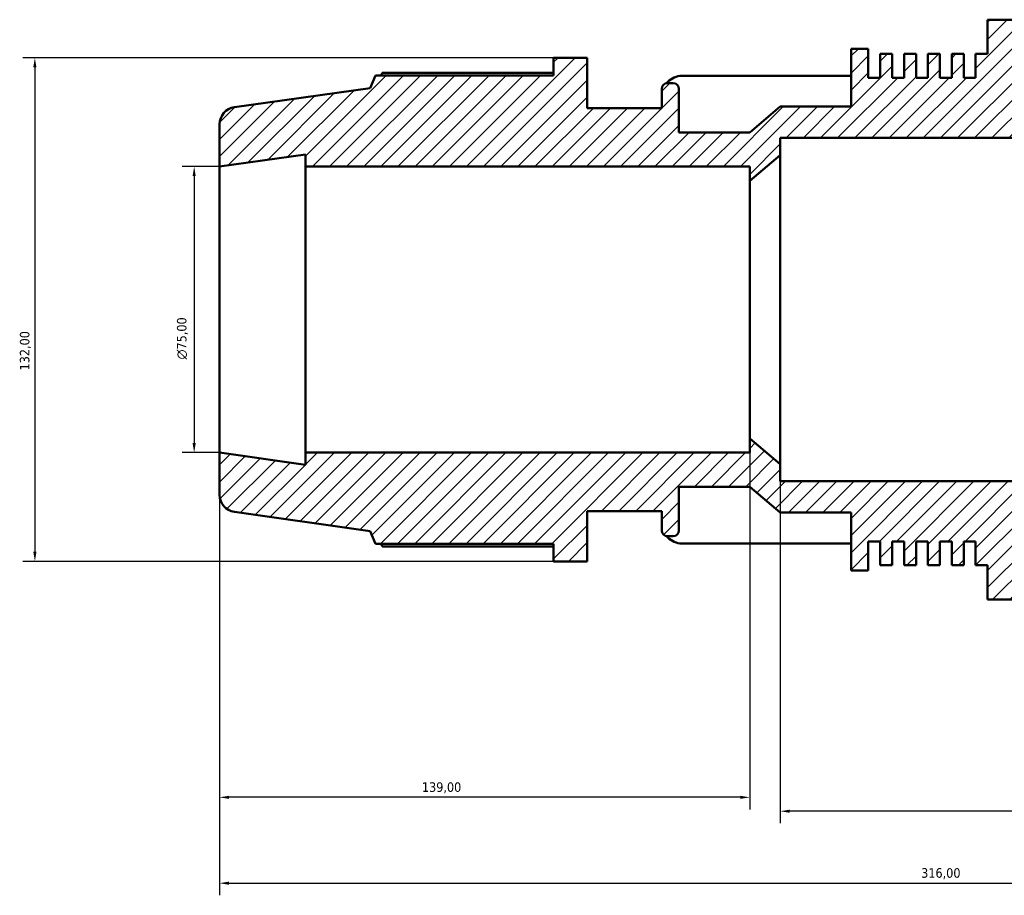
# Model space of a CAD drawing. Header units: millimetres. Extents: x -306 to 1143, y -57 to 851.
# Tile 2 of 9: x -306 to -48, y 536 to 766. Entities that reach past the tile are written whole.
import ezdxf

# ---------------------------------------------------------------- set-up
doc = ezdxf.new("R2010")
doc.units = ezdxf.units.MM
for name, color, linetype, lineweight in [('Dimension (ISO)', 7, 'Continuous', 25), ('Hatch (ISO)', 7, 'Continuous', 18), ('Visible (ISO)', 7, 'Continuous', 50)]:
    doc.layers.add(name, color=color, linetype=linetype, lineweight=lineweight)
doc.styles.add('Note Text (ISO)', font='tahoma.ttf')
doc.dimstyles.new('Default (ISO)', dxfattribs={"dimtxt": 2.5, "dimasz": 2.5, "dimexe": 3.175, "dimexo": 0, "dimgap": 0.762, "dimtad": 1, "dimrnd": 1e-08, "dimzin": 0, "dimtxsty": 'Note Text (ISO)', "dimcen": 0.09, "dimdle": 10, "dimclrd": 256, "dimclre": 256, "dimclrt": 232, "dimazin": 0, "dimtfac": 1.40208, "dimtmove": 0, "dimatfit": 3, "dimfxl": 1, "dimtolj": 1, "dimtzin": 0, "dimlwd": -1, "dimlwe": -1, "dimarcsym": 0})

# ---------------------------------------------------------------- blocks, each defined once
blk = doc.blocks.new('*D9')
at = {"layer": 'Defpoints', "color": 0, "transparency": 16777216}
for p in [(-106.53, 649.2), (62.47, 644.7), (-106.53, 558.2)]:
    blk.add_point(p, dxfattribs=at)
at = {"layer": 'Dimension (ISO)', "transparency": 16777216}
for p, q in [((-106.53, 649.2), (-106.53, 555.02)), ((62.47, 644.7), (62.47, 555.02)), ((59.97, 558.2), (-104.03, 558.2))]:
    blk.add_line(p, q, dxfattribs=at)
for points in [[(-104.03, 558.61), (-104.03, 557.78), (-106.53, 558.2)], [(59.97, 558.61), (59.97, 557.78), (62.47, 558.2)]]:
    blk.add_solid(points, dxfattribs=at)
at = {"layer": 'Dimension (ISO)', "color": 232, "true_color": 0xca0064, "transparency": 16777216, "insert": (-39.48, 562.13), "char_height": 2.5, "attachment_point": 1, "style": 'Note Text (ISO)'}
blk.add_mtext('\\A1;169,00', dxfattribs=at)
blk = doc.blocks.new('*D10')
at = {"layer": 'Defpoints', "color": 0, "transparency": 16777216}
for p in [(-114.53, 655.95), (-253.53, 652.2), (-253.53, 561.84)]:
    blk.add_point(p, dxfattribs=at)
at = {"layer": 'Dimension (ISO)', "transparency": 16777216}
for p, q in [((-114.53, 655.95), (-114.53, 558.66)), ((-253.53, 652.2), (-253.53, 558.66)), ((-117.03, 561.84), (-251.03, 561.84))]:
    blk.add_line(p, q, dxfattribs=at)
for points in [[(-251.03, 562.25), (-251.03, 561.42), (-253.53, 561.84)], [(-117.03, 562.25), (-117.03, 561.42), (-114.53, 561.84)]]:
    blk.add_solid(points, dxfattribs=at)
at = {"layer": 'Dimension (ISO)', "color": 232, "true_color": 0xca0064, "transparency": 16777216, "insert": (-200.48, 565.77), "char_height": 2.5, "attachment_point": 1, "style": 'Note Text (ISO)'}
blk.add_mtext('\\A1;139,00', dxfattribs=at)
blk = doc.blocks.new('*D11')
at = {"layer": 'Defpoints', "color": 0, "transparency": 16777216}
for p in [(-253.53, 727.2), (-260.18, 652.2), (-253.53, 652.2)]:
    blk.add_point(p, dxfattribs=at)
at = {"layer": 'Dimension (ISO)', "transparency": 16777216}
for p, q in [((-253.53, 727.2), (-263.36, 727.2)), ((-260.18, 724.7), (-260.18, 654.7)), ((-253.53, 652.2), (-263.36, 652.2))]:
    blk.add_line(p, q, dxfattribs=at)
for points in [[(-260.6, 724.7), (-259.77, 724.7), (-260.18, 727.2)], [(-260.6, 654.7), (-259.77, 654.7), (-260.18, 652.2)]]:
    blk.add_solid(points, dxfattribs=at)
at = {"layer": 'Dimension (ISO)', "color": 232, "true_color": 0xca0064, "transparency": 16777216, "insert": (-264.71, 676.64), "char_height": 2.5, "attachment_point": 1, "rotation": 90, "style": 'Note Text (ISO)'}
blk.add_mtext('\\A1;\\fAIGDT|b0|i0;\\H2.5000;\\ln\\fTahoma|b0|i0;\\H2.5000;75,00', dxfattribs=at)
blk = doc.blocks.new('*D12')
at = {"layer": 'Defpoints', "color": 0, "transparency": 16777216}
for p in [(-165.95, 755.7), (-301.95, 623.7), (-165.95, 623.7)]:
    blk.add_point(p, dxfattribs=at)
at = {"layer": 'Dimension (ISO)', "transparency": 16777216}
for p, q in [((-165.95, 755.7), (-305.12, 755.7)), ((-301.95, 753.2), (-301.95, 626.2)), ((-165.95, 623.7), (-305.12, 623.7))]:
    blk.add_line(p, q, dxfattribs=at)
for points in [[(-302.36, 753.2), (-301.53, 753.2), (-301.95, 755.7)], [(-302.36, 626.2), (-301.53, 626.2), (-301.95, 623.7)]]:
    blk.add_solid(points, dxfattribs=at)
at = {"layer": 'Dimension (ISO)', "color": 232, "true_color": 0xca0064, "transparency": 16777216, "insert": (-305.88, 673.74), "char_height": 2.5, "attachment_point": 1, "rotation": 90, "style": 'Note Text (ISO)'}
blk.add_mtext('\\A1;132,00', dxfattribs=at)
blk = doc.blocks.new('*D13')
at = {"layer": 'Defpoints', "color": 0, "transparency": 16777216}
for p in [(-253.53, 652.2), (62.47, 644.7), (62.47, 539.33)]:
    blk.add_point(p, dxfattribs=at)
at = {"layer": 'Dimension (ISO)', "transparency": 16777216}
for p, q in [((-253.53, 652.2), (-253.53, 536.15)), ((62.47, 644.7), (62.47, 536.15)), ((-251.03, 539.33), (59.97, 539.33))]:
    blk.add_line(p, q, dxfattribs=at)
for points in [[(-251.03, 539.74), (-251.03, 538.91), (-253.53, 539.33)], [(59.97, 539.74), (59.97, 538.91), (62.47, 539.33)]]:
    blk.add_solid(points, dxfattribs=at)
at = {"layer": 'Dimension (ISO)', "color": 232, "true_color": 0xca0064, "transparency": 16777216, "insert": (-69.59, 543.26), "char_height": 2.5, "attachment_point": 1, "style": 'Note Text (ISO)'}
blk.add_mtext('\\A1;316,00', dxfattribs=at)

msp = doc.modelspace()

# ---------------------------------------------------------------- hatches: boundary and pattern name
at = {"layer": 'Hatch (ISO)'}
h = msp.add_hatch(dxfattribs=at)
h.set_pattern_fill('ANSI31', color=256, scale=25.4, style=0)
h.set_pattern_definition([(45, (0, 0), (-2.245064, 2.245064), [])])
edge = h.paths.add_edge_path()
edge.add_line((34.339, 734.696), (36.139, 736.496))
edge.add_line((36.139, 736.496), (36.139, 737.463))
edge.add_line((36.139, 737.463), (62.473, 734.696))
edge.add_line((62.473, 734.696), (62.473, 748.644))
edge.add_ellipse((57.973, 748.644), major_axis=(4.5, 0), ratio=1, start_angle=0, end_angle=84)
edge.add_line((58.443, 753.119), (17.33, 757.44))
edge.add_line((17.33, 757.44), (16.023, 760.376))
edge.add_line((16.023, 760.376), (-43.39, 760.376))
edge.add_line((-43.39, 760.376), (-43.39, 765.696))
edge.add_line((-43.39, 765.696), (-52.19, 765.696))
edge.add_line((-52.19, 765.696), (-52.19, 756.728))
edge.add_line((-52.19, 756.728), (-55.315, 756.728))
edge.add_line((-55.315, 756.728), (-55.315, 750.496))
edge.add_line((-55.315, 750.496), (-58.44, 750.496))
edge.add_line((-58.44, 750.496), (-58.44, 756.728))
edge.add_line((-58.44, 756.728), (-61.566, 756.728))
edge.add_line((-61.566, 756.728), (-61.566, 750.496))
edge.add_line((-61.566, 750.496), (-64.691, 750.496))
edge.add_line((-64.691, 750.496), (-64.691, 756.728))
edge.add_line((-64.691, 756.728), (-67.816, 756.728))
edge.add_line((-67.816, 756.728), (-67.816, 750.496))
edge.add_line((-67.816, 750.496), (-70.941, 750.496))
edge.add_line((-70.941, 750.496), (-70.941, 756.728))
edge.add_line((-70.941, 756.728), (-74.066, 756.728))
edge.add_line((-74.066, 756.728), (-74.066, 750.496))
edge.add_line((-74.066, 750.496), (-77.191, 750.496))
edge.add_line((-77.191, 750.496), (-77.191, 756.728))
edge.add_line((-77.191, 756.728), (-80.316, 756.728))
edge.add_line((-80.316, 756.728), (-80.316, 750.496))
edge.add_line((-80.316, 750.496), (-83.442, 750.496))
edge.add_line((-83.442, 750.496), (-83.442, 758.096))
edge.add_line((-83.442, 758.096), (-87.956, 758.096))
edge.add_line((-87.956, 758.096), (-87.956, 742.896))
edge.add_line((-87.956, 742.896), (-106.527, 742.896))
edge.add_line((-106.527, 742.896), (-114.527, 736.146))
edge.add_line((-114.527, 736.146), (-133.099, 736.146))
edge.add_line((-133.099, 736.146), (-133.099, 747.596))
edge.add_ellipse((-134.599, 747.596), major_axis=(1.5, 0), ratio=1, start_angle=0, end_angle=90)
edge.add_line((-134.599, 749.096), (-136.113, 749.096))
edge.add_ellipse((-136.113, 747.596), major_axis=(0, 1.5), ratio=1, start_angle=0, end_angle=90)
edge.add_line((-137.613, 747.596), (-137.613, 742.496))
edge.add_line((-137.613, 742.496), (-157.147, 742.496))
edge.add_line((-157.147, 742.496), (-157.147, 755.696))
edge.add_line((-157.147, 755.696), (-165.947, 755.696))
edge.add_line((-165.947, 755.696), (-165.947, 751.076))
edge.add_line((-165.947, 751.076), (-212.682, 751.076))
edge.add_line((-212.682, 751.076), (-214.027, 747.747))
edge.add_line((-214.027, 747.747), (-249.654, 742.74))
edge.add_ellipse((-249.027, 738.284), major_axis=(-0.626, 4.456), ratio=1, start_angle=0, end_angle=82)
edge.add_line((-253.527, 738.284), (-253.527, 727.196))
edge.add_line((-253.527, 727.196), (-230.956, 730.368))
edge.add_line((-230.956, 730.368), (-230.956, 727.196))
edge.add_line((-230.956, 727.196), (-114.527, 727.196))
edge.add_line((-114.527, 727.196), (-114.527, 723.446))
edge.add_line((-114.527, 723.446), (-106.527, 730.196))
edge.add_line((-106.527, 730.196), (-106.527, 734.696))
edge.add_line((-106.527, 734.696), (34.339, 734.696))
edge = h.paths.add_edge_path()
edge.add_line((36.139, 642.896), (34.339, 644.696))
edge.add_line((34.339, 644.696), (-106.527, 644.696))
edge.add_line((-106.527, 644.696), (-106.527, 649.196))
edge.add_line((-106.527, 649.196), (-114.527, 655.946))
edge.add_line((-114.527, 655.946), (-114.527, 652.196))
edge.add_line((-114.527, 652.196), (-230.956, 652.196))
edge.add_line((-230.956, 652.196), (-230.956, 649.024))
edge.add_line((-230.956, 649.024), (-253.527, 652.196))
edge.add_line((-253.527, 652.196), (-253.527, 641.108))
edge.add_ellipse((-249.027, 641.108), major_axis=(-4.5, 0), ratio=1, start_angle=0, end_angle=82)
edge.add_line((-249.654, 636.651), (-214.027, 631.644))
edge.add_line((-214.027, 631.644), (-212.682, 628.316))
edge.add_line((-212.682, 628.316), (-165.947, 628.316))
edge.add_line((-165.947, 628.316), (-165.947, 623.696))
edge.add_line((-165.947, 623.696), (-157.147, 623.696))
edge.add_line((-157.147, 623.696), (-157.147, 636.896))
edge.add_line((-157.147, 636.896), (-137.613, 636.896))
edge.add_line((-137.613, 636.896), (-137.613, 631.796))
edge.add_ellipse((-136.113, 631.796), major_axis=(-1.5, 0), ratio=1, start_angle=0, end_angle=90)
edge.add_line((-136.113, 630.296), (-134.599, 630.296))
edge.add_ellipse((-134.599, 631.796), major_axis=(0, -1.5), ratio=1, start_angle=0, end_angle=90)
edge.add_line((-133.099, 631.796), (-133.099, 643.246))
edge.add_line((-133.099, 643.246), (-114.527, 643.246))
edge.add_line((-114.527, 643.246), (-106.527, 636.496))
edge.add_line((-106.527, 636.496), (-87.956, 636.496))
edge.add_line((-87.956, 636.496), (-87.956, 621.296))
edge.add_line((-87.956, 621.296), (-83.442, 621.296))
edge.add_line((-83.442, 621.296), (-83.442, 628.896))
edge.add_line((-83.442, 628.896), (-80.316, 628.896))
edge.add_line((-80.316, 628.896), (-80.316, 622.664))
edge.add_line((-80.316, 622.664), (-77.191, 622.664))
edge.add_line((-77.191, 622.664), (-77.191, 628.896))
edge.add_line((-77.191, 628.896), (-74.066, 628.896))
edge.add_line((-74.066, 628.896), (-74.066, 622.664))
edge.add_line((-74.066, 622.664), (-70.941, 622.664))
edge.add_line((-70.941, 622.664), (-70.941, 628.896))
edge.add_line((-70.941, 628.896), (-67.816, 628.896))
edge.add_line((-67.816, 628.896), (-67.816, 622.664))
edge.add_line((-67.816, 622.664), (-64.691, 622.664))
edge.add_line((-64.691, 622.664), (-64.691, 628.896))
edge.add_line((-64.691, 628.896), (-61.566, 628.896))
edge.add_line((-61.566, 628.896), (-61.566, 622.664))
edge.add_line((-61.566, 622.664), (-58.44, 622.664))
edge.add_line((-58.44, 622.664), (-58.44, 628.896))
edge.add_line((-58.44, 628.896), (-55.315, 628.896))
edge.add_line((-55.315, 628.896), (-55.315, 622.664))
edge.add_line((-55.315, 622.664), (-52.19, 622.664))
edge.add_line((-52.19, 622.664), (-52.19, 613.696))
edge.add_line((-52.19, 613.696), (-43.39, 613.696))
edge.add_line((-43.39, 613.696), (-43.39, 619.016))
edge.add_line((-43.39, 619.016), (16.023, 619.016))
edge.add_line((16.023, 619.016), (17.33, 621.951))
edge.add_line((17.33, 621.951), (58.443, 626.272))
edge.add_ellipse((57.973, 630.748), major_axis=(0.47, -4.475), ratio=1, start_angle=0, end_angle=84)
edge.add_line((62.473, 630.748), (62.473, 644.696))
edge.add_line((62.473, 644.696), (36.139, 641.928))
edge.add_line((36.139, 641.928), (36.139, 642.896))

# ---------------------------------------------------------------- linework, layer by layer
at = {"layer": 'Visible (ISO)'}
for p, q in [((-43.39, 765.696), (-52.19, 765.696)), ((-52.19, 765.696), (-52.19, 756.728)), ((-83.442, 758.096), (-87.956, 758.096)), ((-87.956, 758.096), (-87.956, 742.896)), ((-83.442, 750.496), (-83.442, 758.096)), ((-77.191, 756.728), (-80.316, 756.728)), ((-80.316, 756.728), (-80.316, 750.496)), ((-77.191, 750.496), (-77.191, 756.728)), ((-70.941, 756.728), (-74.066, 756.728)), ((-74.066, 756.728), (-74.066, 750.496)), ((-70.941, 750.496), (-70.941, 756.728)), ((-64.691, 756.728), (-67.816, 756.728)), ((-67.816, 756.728), (-67.816, 750.496)), ((-64.691, 750.496), (-64.691, 756.728)), ((-58.44, 756.728), (-61.566, 756.728)), ((-61.566, 756.728), (-61.566, 750.496)), ((-58.44, 750.496), (-58.44, 756.728)), ((-52.19, 756.728), (-55.315, 756.728)), ((-55.315, 756.728), (-55.315, 750.496)), ((-157.147, 755.696), (-165.947, 755.696)), ((-165.947, 755.696), (-165.947, 751.076)), ((-157.147, 742.496), (-157.147, 755.696)), ((-165.947, 751.797), (-210.816, 751.797)), ((-212.682, 751.076), (-214.027, 747.747)), ((-165.947, 751.076), (-212.682, 751.076)), ((-134.599, 749.096), (-136.113, 749.096)), ((-87.956, 751.009), (-132.838, 751.009)), ((-80.316, 750.496), (-83.442, 750.496)), ((-74.066, 750.496), (-77.191, 750.496)), ((-67.816, 750.496), (-70.941, 750.496)), ((-61.566, 750.496), (-64.691, 750.496)), ((-55.315, 750.496), (-58.44, 750.496)), ((-214.027, 747.747), (-249.654, 742.74)), ((-137.613, 747.596), (-137.613, 742.496)), ((-133.099, 736.146), (-133.099, 747.596)), ((-137.613, 742.496), (-157.147, 742.496)), ((-106.527, 742.896), (-114.527, 736.146)), ((-87.956, 742.896), (-106.527, 742.896)), ((-253.527, 738.284), (-253.527, 727.196)), ((-114.527, 736.146), (-133.099, 736.146)), ((-106.527, 730.196), (-106.527, 734.696)), ((-106.527, 734.696), (34.339, 734.696)), ((-253.527, 727.196), (-230.956, 730.368)), ((-230.956, 730.368), (-230.956, 727.196)), ((-114.527, 723.446), (-106.527, 730.196)), ((-106.527, 649.196), (-106.527, 730.196)), ((-253.527, 652.196), (-253.527, 727.196)), ((-230.956, 727.196), (-114.527, 727.196)), ((-230.956, 652.196), (-230.956, 727.196)), ((-114.527, 727.196), (-114.527, 723.446)), ((-114.527, 655.946), (-114.527, 723.446)), ((-106.527, 649.196), (-114.527, 655.946)), ((-114.527, 655.946), (-114.527, 652.196)), ((-230.956, 649.024), (-253.527, 652.196)), ((-253.527, 652.196), (-253.527, 641.108)), ((-114.527, 652.196), (-230.956, 652.196)), ((-230.956, 652.196), (-230.956, 649.024)), ((-106.527, 644.696), (-106.527, 649.196)), ((-133.099, 631.796), (-133.099, 643.246)), ((-133.099, 643.246), (-114.527, 643.246)), ((-114.527, 643.246), (-106.527, 636.496)), ((34.339, 644.696), (-106.527, 644.696)), ((-249.654, 636.651), (-214.027, 631.644)), ((-157.147, 623.696), (-157.147, 636.896)), ((-157.147, 636.896), (-137.613, 636.896)), ((-137.613, 636.896), (-137.613, 631.796)), ((-106.527, 636.496), (-87.956, 636.496)), ((-87.956, 636.496), (-87.956, 621.296)), ((-214.027, 631.644), (-212.682, 628.316)), ((-136.113, 630.296), (-134.599, 630.296)), ((-212.682, 628.316), (-165.947, 628.316)), ((-210.816, 627.594), (-165.947, 627.594)), ((-165.947, 628.316), (-165.947, 623.696)), ((-132.838, 628.382), (-87.956, 628.382)), ((-83.442, 621.296), (-83.442, 628.896)), ((-83.442, 628.896), (-80.316, 628.896)), ((-80.316, 628.896), (-80.316, 622.664)), ((-77.191, 622.664), (-77.191, 628.896)), ((-77.191, 628.896), (-74.066, 628.896)), ((-74.066, 628.896), (-74.066, 622.664)), ((-70.941, 622.664), (-70.941, 628.896)), ((-70.941, 628.896), (-67.816, 628.896)), ((-67.816, 628.896), (-67.816, 622.664)), ((-64.691, 622.664), (-64.691, 628.896)), ((-64.691, 628.896), (-61.566, 628.896)), ((-61.566, 628.896), (-61.566, 622.664)), ((-58.44, 622.664), (-58.44, 628.896)), ((-58.44, 628.896), (-55.315, 628.896)), ((-55.315, 628.896), (-55.315, 622.664)), ((-165.947, 623.696), (-157.147, 623.696)), ((-80.316, 622.664), (-77.191, 622.664)), ((-74.066, 622.664), (-70.941, 622.664)), ((-67.816, 622.664), (-64.691, 622.664)), ((-61.566, 622.664), (-58.44, 622.664)), ((-55.315, 622.664), (-52.19, 622.664)), ((-52.19, 622.664), (-52.19, 613.696)), ((-87.956, 621.296), (-83.442, 621.296)), ((-52.19, 613.696), (-43.39, 613.696))]:
    msp.add_line(p, q, dxfattribs=at)
for centre, radius, start, end in [((-136.113, 747.596), 1.5, 90, 180), ((-134.599, 747.596), 1.5, 0, 90), ((-249.027, 738.284), 4.5, 98, 180), ((-249.027, 641.108), 4.5, 180, 262), ((-136.113, 631.796), 1.5, 180, 270), ((-134.599, 631.796), 1.5, 270, 0)]:
    msp.add_arc(centre, radius, start, end, dxfattribs=at)
for centre, major_axis, start_param, end_param in [((-131.533, 745.866), (6.08, 0), 1.7870905, 2.4859761), ((-131.533, 633.525), (-6.08, 0), 0.6556165, 1.3545022)]:
    msp.add_ellipse(centre, major_axis=major_axis, ratio=0.8660254, start_param=start_param, end_param=end_param, dxfattribs=at)
for points, weights in [([(-210.816, 751.797), (-211.052, 751.433), (-211.281, 751.076)], [1, 1.00057466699, 1.00100133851]), ([(-211.281, 628.316), (-211.052, 627.958), (-210.816, 627.594)], [1.00100133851, 1.00057466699, 1])]:
    msp.add_rational_spline(points, weights, degree=2, dxfattribs=at)

# ---------------------------------------------------------------- dimensions: what is measured, and where the dimension line sits
at = {"layer": 'Dimension (ISO)'}
for base, p1, p2, angle, picture, middle in [((-301.947, 623.696), (-165.947, 755.696), (-165.947, 623.696), 90, '*D12', (-301.947, 678.696)), ((-253.527, 561.838), (-114.527, 655.946), (-253.527, 652.196), 180, '*D10', (-195.527, 561.838)), ((62.473, 539.326), (-253.527, 652.196), (62.473, 644.696), 180, '*D13', (-64.527, 539.326)), ((-106.527, 558.196), (62.473, 644.696), (-106.527, 649.196), 180, '*D9', (-34.527, 558.196))]:
    dim = msp.add_linear_dim(base=base, p1=p1, p2=p2, angle=angle, dimstyle='Default (ISO)', override={"dimdec": 2, "dimtp": 0, "dimtm": 0, "dimtdec": 2, "dimtofl": 0, "dimatfit": 1}, dxfattribs=at)
    dim.commit()
    dim.dimension.update_dxf_attribs({"geometry": picture, "text_midpoint": middle, "dimtype": 160})
dim = msp.add_linear_dim(base=(-260.184, 652.196), p1=(-253.527, 727.196), p2=(-253.527, 652.196), angle=90, text='\\fAIGDT|b0|i0;\\H2.5000;\\ln\\fTahoma|b0|i0;\\H2.5000;<>', dimstyle='Default (ISO)', override={"dimdec": 2, "dimtp": 0, "dimtm": 0, "dimtdec": 2, "dimtofl": 0, "dimatfit": 1}, dxfattribs=at)
dim.commit()
dim.dimension.update_dxf_attribs({"geometry": '*D11', "text_midpoint": (-260.184, 682.196), "dimtype": 160})

doc.saveas('drawing.dxf')
